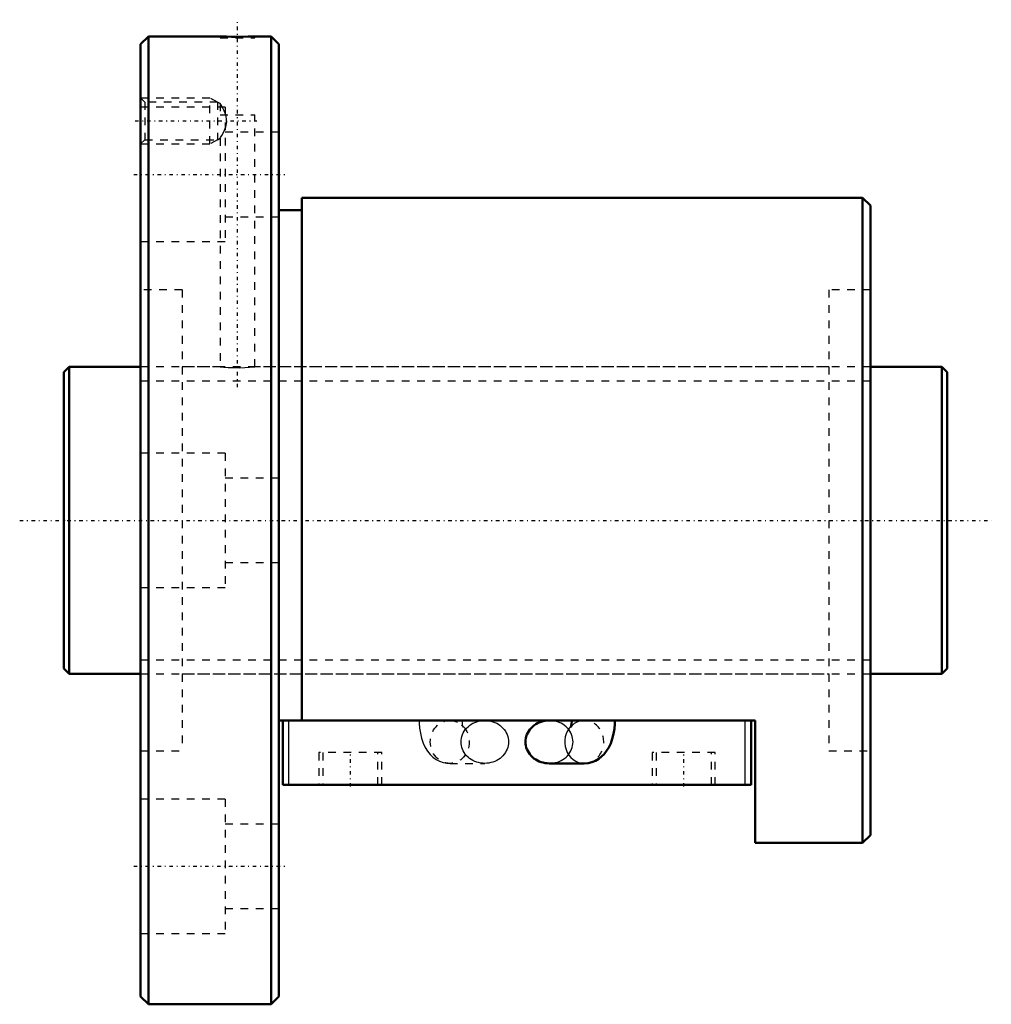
# Model space of a CAD drawing. Header units: millimetres. Extents: x -6 to 121, y -63 to 65.
import ezdxf

# ---------------------------------------------------------------- set-up
doc = ezdxf.new("R2010")
doc.units = ezdxf.units.MM
doc.linetypes.add('Center', pattern=[1.5, 0.45, -0.5, 0.05, -0.5])
doc.linetypes.add('Dashed', pattern=[2, 1, -1])
for name, color, linetype, lineweight in [('2d ConnectionPoints', 7, 'Continuous', 50), ('AM_0', 7, 'Continuous', 50), ('AM_4', 3, 'Continuous', 25), ('AM_5', 3, 'Continuous', 25), ('AM_7', 7, 'Center', 25), ('AM_9', 6, 'Dashed', 25)]:
    doc.layers.add(name, color=color, linetype=linetype, lineweight=lineweight)

# ---------------------------------------------------------------- blocks, each defined once
blk = doc.blocks.new('1_BNF_4012_3_5RR_Nut_0_in_BNF4012V_3_5RRG1_115LC0_000_rev_4')
at = {"layer": 'AM_0'}
for p, q in [((11, 63), (10, 62)), ((11, 63), (11, -63)), ((20.35, 63), (11, 63)), ((27, 63), (24.82, 63)), ((27, 63), (27, -63)), ((28, 62), (27, 63)), ((10, 62), (10, -62)), ((28, 62), (28, -62)), ((104, 42), (31, 42)), ((31, 42), (31, -26.04)), ((104, 42), (104, -42)), ((105, 41), (104, 42)), ((31, 40.4), (28, 40.4)), ((105, 41), (105, -41)), ((90, -26.04), (28, -26.04)), ((28.5, -34.44), (28.5, -26.04)), ((66.13, -26.04), (63.2, -26.04)), ((89.5, -34.44), (89.5, -26.04)), ((90, -42), (90, -26.04)), ((63.2, -31.64), (67.75, -31.64)), ((89.5, -34.44), (28.5, -34.44)), ((104, -42), (105, -41)), ((90, -42), (104, -42)), ((10, -62), (11, -63)), ((27, -63), (28, -62)), ((11, -63), (27, -63))]:
    blk.add_line(p, q, dxfattribs=at)
for points in [[(24.85, 63), (24.79, 63), (24.5, 62.99), (23.99, 62.98), (23.32, 62.96), (22.58, 62.96), (21.83, 62.96), (21.18, 62.98), (20.68, 62.99), (20.4, 63), (20.35, 63)], [(63.2, -26.04), (62.93, -26.05), (62.66, -26.08), (62.4, -26.14), (62.14, -26.21), (61.89, -26.3), (61.65, -26.42), (61.43, -26.55), (61.21, -26.7), (61.01, -26.86), (60.83, -27.04), (60.67, -27.23), (60.52, -27.44), (60.4, -27.66), (60.29, -27.88), (60.21, -28.12), (60.16, -28.35), (60.12, -28.6), (60.11, -28.84)], [(66.13, -26.04), (66.13, -26.19), (66.11, -26.46), (66.07, -26.69), (66.04, -26.84), (66.01, -26.92), (66.01, -26.93)], [(67.75, -31.64), (68.25, -31.6), (68.74, -31.49), (69.2, -31.3), (69.63, -31.06), (70.01, -30.76), (70.36, -30.42), (70.67, -30.02), (70.95, -29.56), (71.2, -29.03), (71.4, -28.43), (71.56, -27.79), (71.67, -27.13), (71.72, -26.47), (71.73, -26.04)], [(60.11, -28.84), (60.12, -29.08), (60.16, -29.33), (60.21, -29.56), (60.29, -29.8), (60.4, -30.02), (60.52, -30.24), (60.67, -30.45), (60.83, -30.64), (61.01, -30.82), (61.21, -30.98), (61.43, -31.13), (61.65, -31.26), (61.89, -31.38), (62.14, -31.47), (62.4, -31.54), (62.66, -31.6), (62.93, -31.63), (63.2, -31.64)]]:
    blk.add_lwpolyline(points, dxfattribs=at)
at = {"layer": 'AM_4'}
for p, q in [((29.3, -34.44), (29.3, -26.04)), ((88.7, -34.44), (88.7, -26.04))]:
    blk.add_line(p, q, dxfattribs=at)
blk.add_ellipse((67.75, -28.84), major_axis=(0, 2.8), ratio=0.906308, start_param=0.73352, end_param=3.144471, dxfattribs=at)
at = {"layer": 'AM_5', "linetype": 'Dashed'}
for p, q in [((10, 55), (19, 55)), ((19, 49), (19, 55)), ((20, 54.46), (19, 55)), ((10, 49), (19, 49)), ((20, 49.54), (19, 49))]:
    blk.add_line(p, q, dxfattribs=at)
at = {"layer": 'AM_7'}
for p, q in [((22.6, 17.32), (22.6, 65.17)), ((9.28, 52), (25.12, 52)), ((9.1, 45.03), (28.9, 45.03)), ((37.3, -34.65), (37.3, -30.03)), ((80.7, -34.65), (80.7, -30.03)), ((9.1, -45.03), (28.9, -45.03))]:
    blk.add_line(p, q, dxfattribs=at)
at = {"layer": 'AM_9'}
for p, q in [((20.35, 63), (20.35, 62.8)), ((24.85, 62.8), (24.85, 63)), ((20.35, 62.8), (24.85, 62.8)), ((10.54, 54.46), (10, 55)), ((20, 54.46), (10.54, 54.46)), ((10.54, 54.46), (10.54, 49.54)), ((20, 54.46), (20, 49.54)), ((20.36, 54.26), (20, 54.46)), ((20.35, 54.25), (20.35, 52.8)), ((21, 53.78), (10, 53.78)), ((20.35, 52.8), (24.85, 52.8)), ((21, 53.78), (21, 36.28)), ((24.85, 20), (24.85, 52.8)), ((28, 50.53), (21, 50.53)), ((10, 49), (10.54, 49.54)), ((10.54, 49.54), (20, 49.54)), ((20, 49.54), (20.36, 49.74)), ((20.35, 49.75), (20.35, 20)), ((21, 39.53), (28, 39.53)), ((10, 36.28), (21, 36.28)), ((15.4, 30), (10, 30)), ((15.4, 30), (15.4, -30)), ((99.6, 30), (99.6, -30)), ((105, 30), (99.6, 30)), ((20.35, 20), (15.4, 20)), ((99.6, 20), (24.82, 20)), ((21, 8.75), (10, 8.75)), ((21, 8.75), (21, -8.75)), ((28, 5.5), (21, 5.5)), ((21, -5.5), (28, -5.5)), ((10, -8.75), (21, -8.75)), ((15.4, -20), (99.6, -20)), ((50.25, -26.04), (50.35, -26.04)), ((54.8, -26.04), (50.25, -26.04)), ((51.08, -26.19), (51.14, -26.22)), ((67.75, -26.04), (66.13, -26.04)), ((10, -30), (15.4, -30)), ((41.4, -30.24), (33.2, -30.24)), ((33.2, -30.24), (33.2, -34.44)), ((33.7, -30.24), (33.7, -34.44)), ((40.9, -34.44), (40.9, -30.24)), ((41.4, -34.44), (41.4, -30.24)), ((84.8, -30.24), (76.6, -30.24)), ((76.6, -30.24), (76.6, -34.44)), ((77.1, -30.24), (77.1, -34.44)), ((84.3, -34.44), (84.3, -30.24)), ((84.8, -34.44), (84.8, -30.24)), ((99.6, -30), (105, -30)), ((50.25, -31.64), (54.8, -31.64)), ((21, -36.28), (10, -36.28)), ((21, -36.28), (21, -53.78)), ((28, -39.53), (21, -39.53)), ((21, -50.53), (28, -50.53)), ((10, -53.78), (21, -53.78))]:
    blk.add_line(p, q, dxfattribs=at)
for points in [[(21.09, 52.8), (20.89, 53.31), (20.58, 53.9), (20.42, 54.15), (20.35, 54.26), (20.35, 54.26)], [(20.35, 49.74), (20.35, 49.74), (20.41, 49.83), (20.57, 50.09), (20.84, 50.59), (21.1, 51.24), (21.22, 51.9), (21.15, 52.58), (21.09, 52.8)], [(20.35, 20), (20.48, 19.99), (20.84, 19.95), (21.4, 19.91), (22.1, 19.88), (22.85, 19.87), (23.58, 19.9), (24.19, 19.94), (24.63, 19.98), (24.84, 20), (24.85, 20)], [(46.27, -26.04), (46.28, -26.4), (46.32, -27.05), (46.42, -27.7), (46.57, -28.35), (46.79, -28.99), (47.05, -29.55), (47.35, -30.04), (47.68, -30.47), (48.06, -30.82), (48.47, -31.12), (48.91, -31.35), (49.37, -31.52), (49.86, -31.62), (50.25, -31.64)], [(50.35, -26.04), (50.66, -26.08), (51.05, -26.19), (51.08, -26.19)], [(51.71, -28.84), (51.73, -28.6), (51.76, -28.35), (51.82, -28.12), (51.9, -27.88), (52, -27.66), (52.13, -27.44), (52.27, -27.23), (52.44, -27.04), (52.62, -26.86), (52.82, -26.7), (53.03, -26.55), (53.26, -26.42), (53.5, -26.3), (53.75, -26.21), (54, -26.14), (54.27, -26.08), (54.53, -26.05), (54.8, -26.04)], [(51.76, -26.63), (51.83, -26.7), (51.93, -26.83), (51.98, -26.91), (51.99, -26.93)], [(51.97, -26.87), (51.94, -26.77), (51.91, -26.59), (51.88, -26.35), (51.87, -26.09), (51.87, -26.04)], [(51.99, -26.93), (51.99, -26.93), (51.98, -26.88), (51.97, -26.87)], [(54.8, -26.04), (55.07, -26.05), (55.34, -26.08), (55.6, -26.14), (55.86, -26.21), (56.11, -26.3), (56.35, -26.42), (56.57, -26.55), (56.79, -26.7), (56.99, -26.86), (57.17, -27.04), (57.33, -27.23), (57.48, -27.44), (57.6, -27.66), (57.71, -27.88), (57.79, -28.12), (57.84, -28.35), (57.88, -28.6), (57.89, -28.84), (57.88, -29.08), (57.84, -29.33), (57.79, -29.56), (57.71, -29.8), (57.6, -30.02), (57.48, -30.24), (57.33, -30.45), (57.17, -30.64), (56.99, -30.82), (56.79, -30.98), (56.57, -31.13), (56.35, -31.26), (56.11, -31.38), (55.86, -31.47), (55.6, -31.54), (55.34, -31.6), (55.07, -31.63), (54.8, -31.64)], [(63.2, -31.64), (63.47, -31.63), (63.73, -31.6), (64, -31.54), (64.25, -31.47), (64.5, -31.38), (64.74, -31.26), (64.97, -31.13), (65.18, -30.98), (65.38, -30.82), (65.56, -30.64), (65.73, -30.45), (65.87, -30.24), (66, -30.02), (66.1, -29.8), (66.18, -29.56), (66.24, -29.33), (66.27, -29.08), (66.29, -28.84), (66.27, -28.6), (66.24, -28.35), (66.18, -28.12), (66.1, -27.88), (66, -27.66), (65.87, -27.44), (65.73, -27.23), (65.56, -27.04), (65.38, -26.86), (65.18, -26.7), (64.97, -26.55), (64.74, -26.42), (64.5, -26.3), (64.25, -26.21), (64, -26.14), (63.73, -26.08), (63.47, -26.05), (63.2, -26.04)], [(66.01, -26.93), (66.01, -26.93), (66.04, -26.88), (66.12, -26.76), (66.27, -26.6), (66.5, -26.42), (66.81, -26.24), (66.98, -26.17)], [(66.98, -26.17), (67.18, -26.11), (67.59, -26.05), (67.75, -26.04)], [(54.8, -31.64), (54.53, -31.63), (54.27, -31.6), (54, -31.54), (53.75, -31.47), (53.5, -31.38), (53.26, -31.26), (53.03, -31.13), (52.82, -30.98), (52.62, -30.82), (52.44, -30.64), (52.27, -30.45), (52.13, -30.24), (52, -30.02), (51.9, -29.8), (51.82, -29.56), (51.76, -29.33), (51.73, -29.08), (51.71, -28.84)]]:
    blk.add_lwpolyline(points, dxfattribs=at)
blk.add_ellipse((50.25, -28.84), major_axis=(0, 2.8), ratio=0.906308, dxfattribs=at)
for start_param, end_param in [(0.637009, 0.73352), (3.144471, 6.619705)]:
    blk.add_ellipse((67.75, -28.84), major_axis=(0, 2.8), ratio=0.906308, start_param=start_param, end_param=end_param, dxfattribs=at)
blk = doc.blocks.new('2_BNF_4012_3_5RR000_Shaft_0_in_BNF4012V_3_5RRG1_115LC0_000_rev_4')
at = {"layer": 'AM_0'}
for p, q in [((0.7, 20), (0, 19.3)), ((0, 19.3), (0, -19.3)), ((0.7, 20), (0.7, -20)), ((10, 20), (0.7, 20)), ((114.3, 20), (105, 20)), ((115, 19.3), (114.3, 20)), ((114.3, 20), (114.3, -20)), ((115, 19.3), (115, -19.3)), ((0, -19.3), (0.7, -20)), ((0.7, -20), (10, -20)), ((105, -20), (114.3, -20)), ((114.3, -20), (115, -19.3))]:
    blk.add_line(p, q, dxfattribs=at)
at = {"layer": 'AM_5', "linetype": 'Dashed'}
for p, q in [((10, 18.1595), (105, 18.1595)), ((10, -18.1595), (105, -18.1595))]:
    blk.add_line(p, q, dxfattribs=at)
at = {"layer": 'AM_7'}
blk.add_line((-5.75, 0), (120.75, 0), dxfattribs=at)
at = {"layer": 'AM_9'}
for p, q in [((105, 20), (10, 20)), ((10, -20), (105, -20))]:
    blk.add_line(p, q, dxfattribs=at)

msp = doc.modelspace()

# ---------------------------------------------------------------- linework, layer by layer
at = {"layer": '2d ConnectionPoints'}
for p in [(0, 0), (10, 0)]:
    msp.add_point(p, dxfattribs=at)

# ---------------------------------------------------------------- block references
for name in ['1_BNF_4012_3_5RR_Nut_0_in_BNF4012V_3_5RRG1_115LC0_000_rev_4', '2_BNF_4012_3_5RR000_Shaft_0_in_BNF4012V_3_5RRG1_115LC0_000_rev_4']:
    msp.add_blockref(name, (0, 0))

doc.saveas('drawing.dxf')
